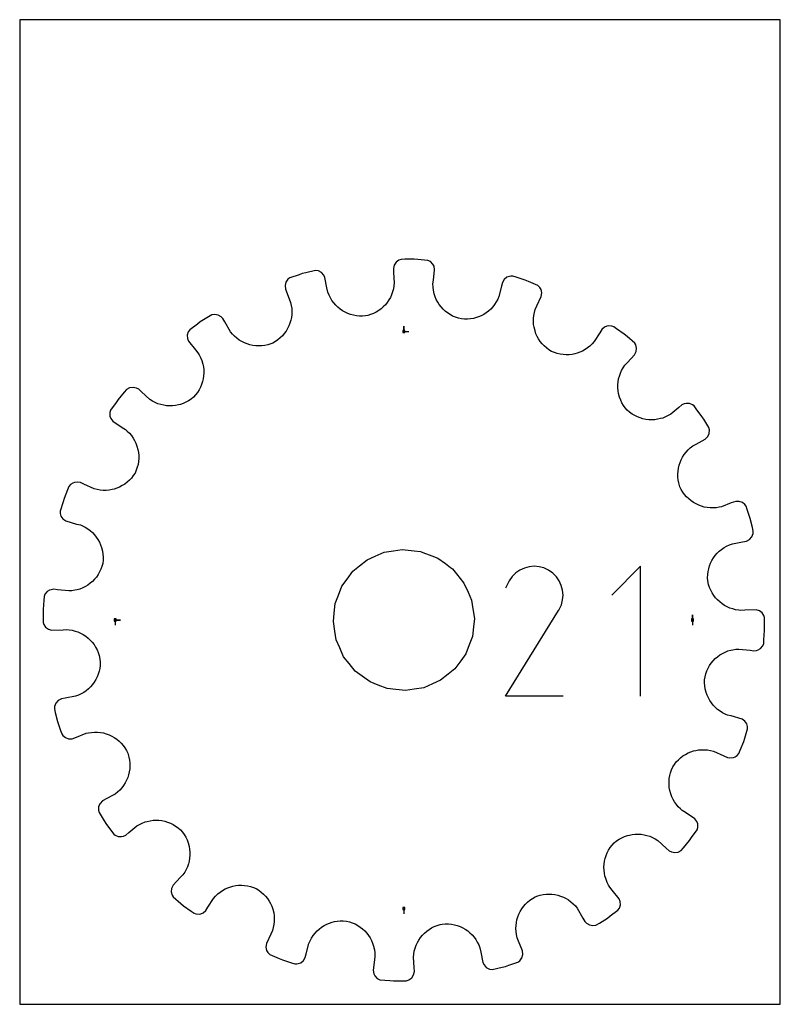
# Model space of a CAD drawing. Extents: x 0 to 216, y 0 to 279.
import ezdxf

# ---------------------------------------------------------------- set-up
doc = ezdxf.new("R2010")
doc.units = 0

msp = doc.modelspace()

# ---------------------------------------------------------------- linework, layer by layer
at = {"layer": 'annotation', "color": 1}
for p, q in [((109.051908, 190.959435), (109.051908, 192.388185)), ((109.051908, 190.959435), (109.051908, 192.388185)), ((109.051908, 192.388185), (109.051908, 190.959435)), ((109.051908, 190.959435), (110.480658, 190.959435)), ((141.987328, 123.205398), (140.824575, 122.403593)), ((143.258246, 123.79116), (141.987328, 123.205398)), ((144.6062, 124.152794), (143.258246, 123.79116)), ((146.000065, 124.282213), (144.6062, 124.152794)), ((147.408713, 124.171332), (146.000065, 124.282213)), ((148.801017, 123.812063), (147.408713, 124.171332)), ((150.145851, 123.196322), (148.801017, 123.812063)), ((151.348661, 122.342211), (150.145851, 123.196322)), ((150.145851, 123.196322), (150.145851, 123.196322)), ((176.243472, 124.283112), (168.048562, 116.08589)), ((176.243472, 87.421039), (176.243472, 124.283112)), ((138.948066, 120.184201), (137.873134, 118.122181)), ((139.801112, 121.393832), (138.948066, 120.184201)), ((140.824575, 122.403593), (139.801112, 121.393832)), ((152.354341, 121.317283), (151.348661, 122.342211)), ((153.153948, 120.152951), (152.354341, 121.317283)), ((153.738541, 118.880625), (153.153948, 120.152951)), ((154.099176, 117.53172), (153.738541, 118.880625)), ((154.226911, 116.137646), (154.099176, 117.53172)), ((153.747914, 113.339642), (154.112805, 114.729816)), ((154.112805, 114.729816), (154.226911, 116.137646)), ((137.850018, 87.42074), (152.977661, 111.774304)), ((152.977661, 111.774304), (152.995746, 111.796682)), ((152.977661, 111.774304), (152.977661, 111.774304)), ((152.995746, 111.796682), (153.013088, 111.81925)), ((153.013088, 111.81925), (153.029802, 111.842199)), ((153.029802, 111.842199), (153.046003, 111.865718)), ((153.046003, 111.865718), (153.061805, 111.889999)), ((153.061805, 111.889999), (153.07732, 111.915231)), ((153.07732, 111.915231), (153.092665, 111.941604)), ((153.092665, 111.941604), (153.107953, 111.96931)), ((153.107953, 111.96931), (153.123297, 111.998537)), ((153.123297, 111.998537), (153.747914, 113.339642)), ((153.123297, 111.998537), (153.123297, 111.998537)), ((27.144382, 109.051908), (28.573132, 109.051908)), ((27.144382, 109.051908), (28.573132, 109.051908)), ((28.573132, 109.051908), (27.144382, 109.051908)), ((27.144382, 109.051908), (27.144382, 107.623158)), ((190.959435, 109.051908), (190.959435, 110.480658)), ((190.959435, 109.051908), (190.959435, 110.480658)), ((190.959435, 110.480658), (190.959435, 109.051908)), ((190.959435, 109.051908), (190.959435, 107.623158)), ((154.221346, 87.42074), (137.850018, 87.42074)), ((109.051908, 27.144382), (109.051908, 25.715632))]:
    msp.add_line(p, q, dxfattribs=at)
at = {"layer": 'boundary', "color": 5}
for p, q in [((106.293065, 209.748071), (106.070352, 208.762199)), ((106.824876, 210.574172), (106.293065, 209.748071)), ((107.604493, 211.173586), (106.824876, 210.574172)), ((108.316122, 211.397854), (107.604493, 211.173586)), ((109.310479, 211.408215), (108.316122, 211.397854)), ((112.007266, 211.436317), (109.310479, 211.408215)), ((112.999372, 211.368602), (112.007266, 211.436317)), ((115.877953, 211.113631), (112.999372, 211.368602)), ((116.58786, 210.746813), (115.877953, 211.113631)), ((117.26141, 210.046139), (116.58786, 210.746813)), ((117.614804, 209.421196), (117.26141, 210.046139)), ((79.281734, 207.02114), (76.725604, 206.161447)), ((80.224227, 207.338126), (79.281734, 207.02114)), ((81.188622, 207.580437), (80.224227, 207.338126)), ((84.004899, 208.227713), (81.188622, 207.580437)), ((84.793536, 208.097974), (84.004899, 208.227713)), ((85.65087, 207.639977), (84.793536, 208.097974)), ((86.305258, 206.91305), (85.65087, 207.639977)), ((86.645235, 206.25765), (86.305258, 206.91305)), ((106.070352, 208.762199), (106.138434, 207.673327)), ((106.138434, 207.673327), (106.323076, 204.720204)), ((117.425434, 205.486707), (117.780093, 208.424134)), ((117.780093, 208.424134), (117.614804, 209.421196)), ((75.561773, 204.916951), (75.311151, 203.966868)), ((75.311151, 203.966868), (75.404076, 202.960579)), ((76.118312, 205.728022), (75.561773, 204.916951)), ((76.725604, 206.161447), (76.118312, 205.728022)), ((87.215611, 203.354413), (86.645235, 206.25765)), ((106.323076, 204.720204), (106.243507, 203.844001)), ((117.294664, 204.403622), (117.425434, 205.486707)), ((117.32299, 203.523994), (117.294664, 204.403622)), ((137.028512, 204.803495), (136.756763, 203.746828)), ((137.544593, 205.671668), (137.028512, 204.803495)), ((138.306217, 206.29384), (137.544593, 205.671668)), ((139.433753, 206.620968), (138.306217, 206.29384)), ((139.978733, 206.61607), (139.433753, 206.620968)), ((140.927649, 206.318667), (139.978733, 206.61607)), ((143.501194, 205.512085), (140.927649, 206.318667)), ((144.423834, 205.141131), (143.501194, 205.512085)), ((147.082749, 204.009113), (144.423834, 205.141131)), ((147.644535, 203.4408), (147.082749, 204.009113)), ((75.404076, 202.960579), (76.492216, 200.209204)), ((87.506372, 202.060871), (87.215611, 203.354413)), ((87.822803, 201.243816), (87.506372, 202.060871)), ((88.204091, 200.467947), (87.822803, 201.243816)), ((105.574811, 201.362871), (105.218923, 200.596582)), ((105.866359, 202.162041), (105.574811, 201.362871)), ((106.090444, 202.990462), (105.866359, 202.162041)), ((106.243507, 203.844001), (106.090444, 202.990462)), ((117.426487, 202.662624), (117.32299, 203.523994)), ((117.667663, 201.60271), (117.426487, 202.662624)), ((117.930275, 200.79581), (117.667663, 201.60271)), ((136.756763, 203.746828), (136.019756, 200.881051)), ((148.016066, 202.825957), (147.644535, 203.4408)), ((148.211439, 201.862654), (148.016066, 202.825957)), ((148.060645, 200.863343), (148.211439, 201.862654)), ((76.492216, 200.209204), (76.893435, 199.194721)), ((76.893435, 199.194721), (77.088701, 198.336764)), ((88.646134, 199.735357), (88.204091, 200.467947)), ((89.145312, 199.049135), (88.646134, 199.735357)), ((89.69762, 198.411475), (89.145312, 199.049135)), ((90.299014, 197.824789), (89.69762, 198.411475)), ((103.794619, 198.526812), (103.211741, 197.92563)), ((104.325491, 199.174671), (103.794619, 198.526812)), ((104.801492, 199.866205), (104.325491, 199.174671)), ((105.218923, 200.596582), (104.801492, 199.866205)), ((118.258391, 200.018592), (117.930275, 200.79581)), ((118.649227, 199.275011), (118.258391, 200.018592)), ((119.099786, 198.568281), (118.649227, 199.275011)), ((119.60731, 197.902693), (119.099786, 198.568281)), ((134.794733, 198.589055), (134.270592, 197.919264)), ((135.263902, 199.307895), (134.794733, 198.589055)), ((135.673375, 200.072294), (135.263902, 199.307895)), ((136.019756, 200.881051), (135.673375, 200.072294)), ((146.815483, 198.179091), (148.060645, 200.863343)), ((54.583934, 195.633833), (53.547545, 195.052758)), ((55.37396, 195.754317), (54.583934, 195.633833)), ((56.330639, 195.583517), (55.37396, 195.754317)), ((57.17758, 195.094345), (56.330639, 195.583517)), ((77.088701, 198.336764), (77.206496, 197.477615)), ((77.219199, 195.770446), (77.117477, 194.931371)), ((77.206496, 197.477615), (77.249395, 196.620602)), ((77.249395, 196.620602), (77.219199, 195.770446)), ((90.945835, 197.291839), (90.299014, 197.824789)), ((91.63418, 196.815507), (90.945835, 197.291839)), ((92.360294, 196.398212), (91.63418, 196.815507)), ((93.120008, 196.042082), (92.360294, 196.398212)), ((93.909636, 195.750235), (93.120008, 196.042082)), ((94.725338, 195.524986), (93.909636, 195.750235)), ((99.623717, 195.737397), (98.792984, 195.487691)), ((100.42075, 196.054204), (99.623717, 195.737397)), ((101.18117, 196.435134), (100.42075, 196.054204)), ((101.901648, 196.875929), (101.18117, 196.435134)), ((102.579768, 197.374097), (101.901648, 196.875929)), ((103.211741, 197.92563), (102.579768, 197.374097)), ((120.168592, 197.281016), (119.60731, 197.902693)), ((120.781268, 196.707737), (120.168592, 197.281016)), ((121.442116, 196.186138), (120.781268, 196.707737)), ((122.14821, 195.719747), (121.442116, 196.186138)), ((122.89687, 195.312661), (122.14821, 195.719747)), ((131.701365, 195.772231), (130.960979, 195.380345)), ((132.406432, 196.224489), (131.701365, 195.772231)), ((133.072441, 196.734603), (132.406432, 196.224489)), ((133.695131, 197.300332), (133.072441, 196.734603)), ((134.270592, 197.919264), (133.695131, 197.300332)), ((145.943548, 195.492653), (146.111535, 196.344123)), ((146.111535, 196.344123), (146.356367, 197.189357)), ((146.356367, 197.189357), (146.815483, 198.179091)), ((50.464461, 193.0269), (48.299248, 191.418999)), ((51.262817, 193.619764), (50.464461, 193.0269)), ((53.547545, 195.052758), (51.262817, 193.619764)), ((57.703574, 194.576059), (57.17758, 195.094345)), ((58.234422, 193.622918), (57.703574, 194.576059)), ((59.819588, 190.8507), (58.234422, 193.622918)), ((76.70723, 193.303555), (76.402603, 192.523325)), ((76.946492, 194.107555), (76.70723, 193.303555)), ((77.117477, 194.931371), (76.946492, 194.107555)), ((95.563238, 195.369203), (94.725338, 195.524986)), ((96.419512, 195.285329), (95.563238, 195.369203)), ((97.289875, 195.275353), (96.419512, 195.285329)), ((98.163825, 195.356847), (97.289875, 195.275353)), ((98.792984, 195.487691), (98.163825, 195.356847)), ((123.685169, 194.968203), (122.89687, 195.312661)), ((124.510135, 194.690085), (123.685169, 194.968203)), ((125.366608, 194.497599), (124.510135, 194.690085)), ((126.238699, 194.422053), (125.366608, 194.497599)), ((127.102923, 194.422951), (126.238699, 194.422053)), ((127.954746, 194.497301), (127.102923, 194.422951)), ((128.790385, 194.643165), (127.954746, 194.497301)), ((129.390723, 194.78697), (128.790385, 194.643165)), ((130.189483, 195.05111), (129.390723, 194.78697)), ((130.960979, 195.380345), (130.189483, 195.05111)), ((145.832034, 193.789533), (145.850903, 194.639571)), ((145.885033, 192.945867), (145.832034, 193.789533)), ((145.850903, 194.639571), (145.943548, 195.492653)), ((146.008105, 192.113358), (145.885033, 192.945867)), ((47.85525, 190.819445), (47.577148, 189.876155)), ((48.299248, 191.418999), (47.85525, 190.819445)), ((60.373075, 190.171538), (59.819588, 190.8507)), ((60.97543, 189.551402), (60.373075, 190.171538)), ((75.112388, 190.368189), (74.563587, 189.725799)), ((75.603526, 191.051223), (75.112388, 190.368189)), ((76.034136, 191.771058), (75.603526, 191.051223)), ((76.402603, 192.523325), (76.034136, 191.771058)), ((146.270057, 191.081974), (146.008105, 192.113358)), ((146.547117, 190.292367), (146.270057, 191.081974)), ((146.888989, 189.527703), (146.547117, 190.292367)), ((164.663026, 190.550737), (163.076547, 188.05299)), ((165.247992, 191.471703), (164.663026, 190.550737)), ((166.007479, 192.138408), (165.247992, 191.471703)), ((166.676878, 192.39843), (166.007479, 192.138408)), ((167.188498, 192.501461), (166.676878, 192.39843)), ((168.097245, 192.457095), (167.188498, 192.501461)), ((168.614142, 192.284138), (168.097245, 192.457095)), ((169.424681, 191.708035), (168.614142, 192.284138)), ((171.622941, 190.145588), (169.424681, 191.708035)), ((172.385774, 189.507644), (171.622941, 190.145588)), ((47.577148, 189.876155), (47.632101, 188.895032)), ((47.632101, 188.895032), (47.923943, 188.216747)), ((47.923943, 188.216747), (49.916646, 185.686151)), ((61.621921, 188.991634), (60.97543, 189.551402)), ((62.308737, 188.492974), (61.621921, 188.991634)), ((63.031197, 188.056986), (62.308737, 188.492974)), ((63.784386, 187.685049), (63.031197, 188.056986)), ((64.564183, 187.37834), (63.784386, 187.685049)), ((65.366057, 187.137958), (64.564183, 187.37834)), ((70.999776, 187.335602), (70.390189, 187.160831)), ((71.821637, 187.650787), (70.999776, 187.335602)), ((72.584907, 188.087059), (71.821637, 187.650787)), ((73.297589, 188.581103), (72.584907, 188.087059)), ((73.958088, 189.128608), (73.297589, 188.581103)), ((74.563587, 189.725799), (73.958088, 189.128608)), ((147.294349, 188.792923), (146.888989, 189.527703)), ((147.761772, 188.092888), (147.294349, 188.792923)), ((148.289165, 187.430956), (147.761772, 188.092888)), ((148.875424, 186.812576), (148.289165, 187.430956)), ((162.497432, 187.391177), (161.871679, 186.790609)), ((163.076547, 188.05299), (162.497432, 187.391177)), ((174.564708, 187.609345), (172.385774, 189.507644)), ((174.863197, 187.153348), (174.564708, 187.609345)), ((49.916646, 185.686151), (50.611716, 184.845287)), ((50.611716, 184.845287), (50.940909, 184.29332)), ((66.185727, 186.965174), (65.366057, 187.137958)), ((67.018303, 186.861402), (66.185727, 186.965174)), ((67.859629, 186.827772), (67.018303, 186.861402)), ((68.705103, 186.865619), (67.859629, 186.827772)), ((69.550096, 186.976221), (68.705103, 186.865619)), ((70.390189, 187.160831), (69.550096, 186.976221)), ((149.518535, 186.241184), (148.875424, 186.812576)), ((150.217093, 185.721711), (149.518535, 186.241184)), ((150.972293, 185.274171), (150.217093, 185.721711)), ((151.778547, 184.932987), (150.972293, 185.274171)), ((152.600403, 184.666338), (151.778547, 184.932987)), ((153.433601, 184.473857), (152.600403, 184.666338)), ((154.273529, 184.354471), (153.433601, 184.473857)), ((156.787988, 184.423631), (155.955363, 184.330422)), ((157.60919, 184.585956), (156.787988, 184.423631)), ((158.201179, 184.740999), (157.60919, 184.585956)), ((158.992435, 185.02064), (158.201179, 184.740999)), ((159.759327, 185.36609), (158.992435, 185.02064)), ((160.498024, 185.777157), (159.759327, 185.36609)), ((161.203495, 186.252016), (160.498024, 185.777157)), ((161.871679, 186.790609), (161.203495, 186.252016)), ((174.522765, 184.315602), (174.974643, 185.218858)), ((175.086862, 186.195882), (174.863197, 187.153348)), ((174.974643, 185.218858), (175.086862, 186.195882)), ((50.940909, 184.29332), (51.338525, 183.519248)), ((51.338525, 183.519248), (51.663813, 182.723046)), ((51.663813, 182.723046), (51.980095, 181.68913)), ((51.980095, 181.68913), (52.14236, 180.85985)), ((155.115713, 184.307171), (154.273529, 184.354471)), ((155.955363, 184.330422), (155.115713, 184.307171)), ((171.766604, 181.347989), (172.509086, 182.147434)), ((172.509086, 182.147434), (174.522765, 184.315602)), ((52.14236, 180.85985), (52.233898, 180.023652)), ((52.255493, 179.184748), (52.206462, 178.348833)), ((52.233898, 180.023652), (52.255493, 179.184748)), ((170.217047, 178.276372), (170.497969, 179.079064)), ((170.497969, 179.079064), (170.849803, 179.862019)), ((170.849803, 179.862019), (171.272658, 180.619865)), ((171.272658, 180.619865), (171.766604, 181.347989)), ((51.901353, 176.701825), (51.645306, 175.900526)), ((52.08869, 177.519372), (51.901353, 176.701825)), ((52.206462, 178.348833), (52.08869, 177.519372)), ((169.797064, 175.791699), (169.866621, 176.627724)), ((169.866621, 176.627724), (170.006508, 177.457283)), ((170.006508, 177.457283), (170.217047, 178.276372)), ((29.688393, 173.691816), (27.958229, 171.622941)), ((30.326337, 174.454649), (29.688393, 173.691816)), ((31.2084, 174.92345), (30.326337, 174.454649)), ((32.171135, 175.056631), (31.2084, 174.92345)), ((33.128287, 174.852911), (32.171135, 175.056631)), ((33.788215, 174.522765), (33.128287, 174.852911)), ((34.58766, 173.780283), (33.788215, 174.522765)), ((36.951977, 171.63354), (34.58766, 173.780283)), ((50.471737, 173.640048), (49.94632, 172.949963)), ((50.930227, 174.364959), (50.471737, 173.640048)), ((51.322111, 175.119719), (50.930227, 174.364959)), ((51.645306, 175.900526), (51.322111, 175.119719)), ((169.797405, 174.953986), (169.797064, 175.791699)), ((169.867577, 174.119191), (169.797405, 174.953986)), ((170.007506, 173.29192), (169.867577, 174.119191)), ((170.292217, 172.262527), (170.007506, 173.29192)), ((27.382125, 170.812401), (25.819678, 168.614142)), ((27.958229, 171.622941), (27.382125, 170.812401)), ((37.688107, 171.158746), (36.951977, 171.63354)), ((38.452718, 170.755023), (37.688107, 171.158746)), ((39.24099, 170.422291), (38.452718, 170.755023)), ((46.424386, 170.495801), (45.626292, 170.217152)), ((47.200886, 170.843532), (46.424386, 170.495801)), ((47.951785, 171.259943), (47.200886, 170.843532)), ((48.671176, 171.745375), (47.951785, 171.259943)), ((49.354915, 172.299203), (48.671176, 171.745375)), ((49.94632, 172.949963), (49.354915, 172.299203)), ((170.589477, 171.47025), (170.292217, 172.262527)), ((170.955709, 170.700647), (170.589477, 171.47025)), ((171.390713, 169.958236), (170.955709, 170.700647)), ((189.159336, 170.48652), (188.644935, 170.364108)), ((190.130268, 170.451751), (189.159336, 170.48652)), ((190.980959, 170.128958), (190.130268, 170.451751)), ((25.819678, 168.614142), (25.582949, 167.906655)), ((25.582949, 167.906655), (25.609511, 166.923699)), ((40.048099, 170.16033), (39.24099, 170.422291)), ((40.870008, 169.968824), (40.048099, 170.16033)), ((41.701309, 169.847883), (40.870008, 169.968824)), ((42.537789, 169.797156), (41.701309, 169.847883)), ((43.374716, 169.816309), (42.537789, 169.797156)), ((44.207484, 169.905272), (43.374716, 169.816309)), ((45.031286, 170.063983), (44.207484, 169.905272)), ((45.626292, 170.217152), (45.031286, 170.063983)), ((171.89457, 169.248449), (171.390713, 169.958236)), ((172.474511, 168.589584), (171.89457, 169.248449)), ((173.135865, 168.015955), (172.474511, 168.589584)), ((173.835332, 167.508567), (173.135865, 168.015955)), ((187.125787, 169.377195), (184.845287, 167.492101)), ((187.96665, 170.072266), (187.125787, 169.377195)), ((188.644935, 170.364108), (187.96665, 170.072266)), ((191.419, 169.804569), (190.980959, 170.128958)), ((192.011863, 169.006214), (191.419, 169.804569)), ((193.619764, 166.841), (192.011863, 169.006214)), ((25.609511, 166.923699), (25.869533, 166.254299)), ((25.869533, 166.254299), (26.45251, 165.45259)), ((26.45251, 165.45259), (29.12986, 163.661512)), ((174.568284, 167.068021), (173.835332, 167.508567)), ((175.330061, 166.69464), (174.568284, 167.068021)), ((176.116388, 166.389534), (175.330061, 166.69464)), ((176.922064, 166.151997), (176.116388, 166.389534)), ((177.742821, 165.9834), (176.922064, 166.151997)), ((178.57402, 165.884147), (177.742821, 165.9834)), ((179.410741, 165.854141), (178.57402, 165.884147)), ((180.248915, 165.894579), (179.410741, 165.854141)), ((181.08325, 166.005169), (180.248915, 165.894579)), ((181.909466, 166.186731), (181.08325, 166.005169)), ((182.50704, 166.35762), (181.909466, 166.186731)), ((183.308875, 166.663438), (182.50704, 166.35762)), ((184.089799, 167.041529), (183.308875, 166.663438)), ((184.845287, 167.492101), (184.089799, 167.041529)), ((194.148136, 165.998577), (193.619764, 166.841)), ((195.58113, 163.71385), (194.148136, 165.998577)), ((29.12986, 163.661512), (30.050827, 163.076547)), ((30.050827, 163.076547), (30.534354, 162.653439)), ((30.534354, 162.653439), (31.151421, 162.040251)), ((195.77677, 162.993825), (195.58113, 163.71385)), ((195.693421, 162.01395), (195.77677, 162.993825)), ((31.151421, 162.040251), (31.706709, 161.383497)), ((31.706709, 161.383497), (32.198737, 160.688071)), ((32.198737, 160.688071), (32.62699, 159.958324)), ((32.62699, 159.958324), (32.990116, 159.199028)), ((191.991052, 158.960533), (194.576059, 160.400243)), ((194.576059, 160.400243), (195.285447, 161.120181)), ((195.285447, 161.120181), (195.693421, 162.01395)), ((32.990116, 159.199028), (33.287486, 158.414336)), ((33.287486, 158.414336), (33.575028, 157.390912)), ((33.575028, 157.390912), (33.718959, 156.565679)), ((33.718959, 156.565679), (33.793466, 155.730328)), ((188.615049, 155.987397), (189.130488, 156.664227)), ((189.130488, 156.664227), (189.706602, 157.299531)), ((189.706602, 157.299531), (190.342969, 157.889738)), ((190.342969, 157.889738), (191.03791, 158.429685)), ((191.03791, 158.429685), (191.991052, 158.960533)), ((33.731473, 154.04656), (33.592531, 153.207592)), ((33.797819, 154.889093), (33.731473, 154.04656)), ((33.793466, 155.730328), (33.797819, 154.889093)), ((187.189493, 152.957555), (187.447972, 153.754257)), ((187.447972, 153.754257), (187.772464, 154.527821)), ((187.772464, 154.527821), (188.161894, 155.273498)), ((188.161894, 155.273498), (188.615049, 155.987397)), ((33.09359, 151.558063), (32.732325, 150.756308)), ((33.380309, 152.37652), (33.09359, 151.558063)), ((33.592531, 153.207592), (33.380309, 152.37652)), ((186.82283, 150.471896), (186.875624, 151.311767)), ((186.875624, 151.311767), (186.998193, 152.141653)), ((186.998193, 152.141653), (187.189493, 152.957555)), ((16.510367, 148.170817), (15.537364, 148.068697)), ((17.240474, 148.060645), (16.510367, 148.170817)), ((30.502967, 148.135381), (29.829506, 147.624015)), ((31.133627, 148.706239), (30.502967, 148.135381)), ((31.718706, 149.334271), (31.133627, 148.706239)), ((32.252974, 150.018275), (31.718706, 149.334271)), ((32.732325, 150.756308), (32.252974, 150.018275)), ((186.841176, 149.626623), (186.82283, 150.471896)), ((186.931912, 148.780603), (186.841176, 149.626623)), ((187.096389, 147.938394), (186.931912, 148.780603)), ((13.597792, 146.003479), (12.591732, 143.501194)), ((13.968745, 146.926119), (13.597792, 146.003479)), ((14.436313, 147.507544), (13.968745, 146.926119)), ((15.051155, 147.879075), (14.436313, 147.507544)), ((15.537364, 148.068697), (15.051155, 147.879075)), ((18.230208, 147.60153), (17.240474, 148.060645)), ((21.142157, 146.290412), (18.230208, 147.60153)), ((21.989071, 146.066281), (21.142157, 146.290412)), ((22.840975, 145.918591), (21.989071, 146.066281)), ((23.693237, 145.845819), (22.840975, 145.918591)), ((24.541558, 145.846311), (23.693237, 145.845819)), ((25.382219, 145.918188), (24.541558, 145.846311)), ((26.210537, 146.059841), (25.382219, 145.918188)), ((26.80741, 146.200152), (26.210537, 146.059841)), ((27.603402, 146.459647), (26.80741, 146.200152)), ((28.375694, 146.784345), (27.603402, 146.459647)), ((29.119672, 147.172795), (28.375694, 146.784345)), ((29.829506, 147.624015), (29.119672, 147.172795)), ((187.420509, 146.88264), (187.096389, 147.938394)), ((187.768314, 146.076563), (187.420509, 146.88264)), ((188.220149, 145.326921), (187.768314, 146.076563)), ((188.728595, 144.628296), (188.220149, 145.326921)), ((12.29433, 142.552279), (11.487747, 139.978734)), ((12.591732, 143.501194), (12.29433, 142.552279)), ((189.289485, 143.982614), (188.728595, 144.628296)), ((189.898852, 143.392388), (189.289485, 143.982614)), ((190.552191, 142.859121), (189.898852, 143.392388)), ((191.245139, 142.384289), (190.552191, 142.859121)), ((203.231663, 142.724774), (201.946095, 142.298523)), ((204.222811, 142.725151), (203.231663, 142.724774)), ((205.135445, 142.392118), (204.222811, 142.725151)), ((11.487747, 139.978734), (11.481042, 139.232808)), ((191.973711, 141.970419), (191.245139, 142.384289)), ((192.733511, 141.619151), (191.973711, 141.970419)), ((193.520144, 141.332132), (192.733511, 141.619151)), ((194.329483, 141.111263), (193.520144, 141.332132)), ((195.157409, 140.958937), (194.329483, 141.111263)), ((195.99947, 140.876483), (195.157409, 140.958937)), ((196.851473, 140.865978), (195.99947, 140.876483)), ((197.709061, 140.929053), (196.851473, 140.865978)), ((198.567888, 141.067718), (197.709061, 140.929053)), ((199.19472, 141.210382), (198.567888, 141.067718)), ((201.946095, 142.298523), (199.19472, 141.210382)), ((205.844782, 141.821906), (205.135445, 142.392118)), ((206.161447, 141.378212), (205.844782, 141.821906)), ((206.478432, 140.435719), (206.161447, 141.378212)), ((207.338126, 137.87959), (206.478432, 140.435719)), ((11.481042, 139.232808), (11.721366, 138.555831)), ((11.721366, 138.555831), (12.264542, 137.749767)), ((12.264542, 137.749767), (13.066445, 137.167539)), ((13.066445, 137.167539), (16.166099, 136.291505)), ((207.995298, 135.26406), (207.338126, 137.87959)), ((16.166099, 136.291505), (17.222766, 136.019756)), ((17.222766, 136.019756), (17.813652, 135.766686)), ((17.813652, 135.766686), (18.59, 135.37421)), ((18.59, 135.37421), (19.321114, 134.921122)), ((19.321114, 134.921122), (20.004118, 134.41179)), ((20.004118, 134.41179), (20.636751, 133.850154)), ((208.237609, 134.299665), (207.995298, 135.26406)), ((208.200872, 133.554472), (208.237609, 134.299665)), ((20.636751, 133.850154), (21.216812, 133.240187)), ((21.216812, 133.240187), (21.741908, 132.585847)), ((21.741908, 132.585847), (22.209752, 131.891303)), ((22.209752, 131.891303), (22.617902, 131.160431)), ((205.187171, 131.248273), (206.25765, 131.458581)), ((206.25765, 131.458581), (207.15471, 131.923915)), ((207.15471, 131.923915), (207.818905, 132.648011)), ((207.818905, 132.648011), (208.200872, 133.554472)), ((22.617902, 131.160431), (22.964014, 130.397317)), ((22.964014, 130.397317), (23.24569, 129.605901)), ((23.24569, 129.605901), (23.513676, 128.569029)), ((23.513676, 128.569029), (23.640747, 127.728248)), ((197.972416, 127.975967), (198.573365, 128.564831)), ((198.573365, 128.564831), (199.224561, 129.103659)), ((199.224561, 129.103659), (199.923697, 129.588218)), ((199.923697, 129.588218), (200.668622, 130.014584)), ((200.668622, 130.014584), (201.455901, 130.379251)), ((201.455901, 130.379251), (202.283934, 130.677897)), ((202.283934, 130.677897), (205.187171, 131.248273)), ((23.676641, 126.005058), (23.580252, 125.131199)), ((23.640747, 127.728248), (23.695659, 126.872354)), ((23.695659, 126.872354), (23.676641, 126.005058)), ((196.125478, 125.194556), (196.498775, 125.945937)), ((196.498775, 125.945937), (196.932293, 126.662734)), ((196.932293, 126.662734), (197.424411, 127.340589)), ((197.424411, 127.340589), (197.972416, 127.975967)), ((23.055706, 123.465424), (22.693611, 122.687233)), ((23.352333, 124.281137), (23.055706, 123.465424)), ((23.580252, 125.131199), (23.352333, 124.281137)), ((195.397105, 122.770155), (195.572138, 123.60278)), ((195.572138, 123.60278), (195.815903, 124.412242)), ((195.815903, 124.412242), (196.125478, 125.194556)), ((21.251648, 120.606576), (20.664677, 120.007099)), ((21.787796, 121.255048), (21.251648, 120.606576)), ((22.269936, 121.949462), (21.787796, 121.255048)), ((22.693611, 122.687233), (22.269936, 121.949462)), ((195.263094, 121.050647), (195.293528, 121.917946)), ((195.308602, 120.171975), (195.263094, 121.050647)), ((195.293528, 121.917946), (195.397105, 122.770155)), ((195.55496, 119.087042), (195.308602, 120.171975)), ((8.452193, 117.484501), (7.827249, 117.131107)), ((8.951219, 117.659331), (8.452193, 117.484501)), ((9.679682, 117.780093), (8.951219, 117.659331)), ((10.762768, 117.649323), (9.679682, 117.780093)), ((13.937158, 117.302295), (10.762768, 117.649323)), ((14.811867, 117.350871), (13.937158, 117.302295)), ((15.667609, 117.473694), (14.811867, 117.350871)), ((16.28167, 117.601724), (15.667609, 117.473694)), ((17.096241, 117.846498), (16.28167, 117.601724)), ((17.882338, 118.157486), (17.096241, 117.846498)), ((18.635473, 118.532056), (17.882338, 118.157486)), ((19.353143, 118.967004), (18.635473, 118.532056)), ((20.030203, 119.4599), (19.353143, 118.967004)), ((20.664677, 120.007099), (20.030203, 119.4599)), ((195.822742, 118.265387), (195.55496, 119.087042)), ((196.156823, 117.478217), (195.822742, 118.265387)), ((196.55388, 116.728557), (196.156823, 117.478217)), ((6.85115, 114.697948), (6.6675, 112.007266)), ((6.918865, 115.690053), (6.85115, 114.697948)), ((7.183614, 116.387554), (6.918865, 115.690053)), ((7.827249, 117.131107), (7.183614, 116.387554)), ((197.01013, 116.01949), (196.55388, 116.728557)), ((197.522675, 115.353802), (197.01013, 116.01949)), ((198.087583, 114.735054), (197.522675, 115.353802)), ((198.701339, 114.166186), (198.087583, 114.735054)), ((6.6675, 112.007266), (6.677861, 111.012909)), ((199.360963, 113.650095), (198.701339, 114.166186)), ((200.062961, 113.189873), (199.360963, 113.650095)), ((200.803012, 112.789021), (200.062961, 113.189873)), ((201.578159, 112.450465), (200.803012, 112.789021)), ((202.385209, 112.177091), (201.578159, 112.450465)), ((203.220397, 111.972139), (202.385209, 112.177091)), ((204.080041, 111.838874), (203.220397, 111.972139)), ((204.720204, 111.78074), (204.080041, 111.838874)), ((205.809077, 111.848822), (204.720204, 111.78074)), ((209.027783, 111.973468), (205.809077, 111.848822)), ((209.970614, 111.667487), (209.027783, 111.973468)), ((6.677861, 111.012909), (6.705963, 108.316122)), ((210.735648, 111.06892), (209.970614, 111.667487)), ((211.234002, 110.307618), (210.735648, 111.06892)), ((211.397854, 109.787695), (211.234002, 110.307618)), ((211.425955, 107.090908), (211.397854, 109.787695)), ((6.705963, 108.316122), (6.869815, 107.796199)), ((6.869815, 107.796199), (7.368169, 107.034897)), ((7.368169, 107.034897), (8.133203, 106.436329)), ((8.133203, 106.436329), (9.076034, 106.130349)), ((9.076034, 106.130349), (12.29474, 106.254995)), ((12.29474, 106.254995), (13.383613, 106.323076)), ((13.383613, 106.323076), (14.023776, 106.264942)), ((14.023776, 106.264942), (14.88342, 106.131678)), ((211.436317, 106.096551), (211.425955, 107.090908)), ((14.88342, 106.131678), (15.718608, 105.926726)), ((15.718608, 105.926726), (16.525658, 105.653351)), ((16.525658, 105.653351), (17.300805, 105.314796)), ((17.300805, 105.314796), (18.040856, 104.913944)), ((18.040856, 104.913944), (18.742854, 104.453721)), ((18.742854, 104.453721), (19.402478, 103.937631)), ((19.402478, 103.937631), (20.016234, 103.368762)), ((211.184952, 102.413764), (211.252667, 103.405869)), ((211.252667, 103.405869), (211.436317, 106.096551)), ((20.016234, 103.368762), (20.581142, 102.750015)), ((20.581142, 102.750015), (21.093687, 102.084327)), ((21.093687, 102.084327), (21.549937, 101.37526)), ((21.549937, 101.37526), (21.946994, 100.6256)), ((21.946994, 100.6256), (22.281075, 99.838429)), ((201.822147, 100.502093), (202.436208, 100.630123)), ((202.436208, 100.630123), (203.291949, 100.752945)), ((203.291949, 100.752945), (204.166659, 100.801522)), ((204.166659, 100.801522), (207.341049, 100.454494)), ((209.152597, 100.444486), (209.651624, 100.619316)), ((209.651624, 100.619316), (210.276567, 100.97271)), ((210.276567, 100.97271), (210.920203, 101.716262)), ((210.920203, 101.716262), (211.184952, 102.413764)), ((22.281075, 99.838429), (22.548857, 99.016775)), ((22.548857, 99.016775), (22.795215, 97.931842)), ((22.795215, 97.931842), (22.840723, 97.053169)), ((196.852169, 97.49724), (197.43914, 98.096717)), ((197.43914, 98.096717), (198.073614, 98.643917)), ((198.073614, 98.643917), (198.750674, 99.136813)), ((198.750674, 99.136813), (199.468344, 99.571761)), ((199.468344, 99.571761), (200.221479, 99.946331)), ((200.221479, 99.946331), (201.007576, 100.257319)), ((201.007576, 100.257319), (201.822147, 100.502093)), ((207.341049, 100.454494), (208.424135, 100.323724)), ((208.424135, 100.323724), (209.152597, 100.444486)), ((22.706711, 95.333662), (22.531679, 94.501037)), ((22.810289, 96.185871), (22.706711, 95.333662)), ((22.840723, 97.053169), (22.810289, 96.185871)), ((195.048111, 94.638393), (195.410206, 95.416584)), ((195.410206, 95.416584), (195.833881, 96.154355)), ((195.833881, 96.154355), (196.316021, 96.848769)), ((196.316021, 96.848769), (196.852169, 97.49724)), ((21.978338, 92.90926), (21.605042, 92.15788)), ((22.287914, 93.691575), (21.978338, 92.90926)), ((22.531679, 94.501037), (22.287914, 93.691575)), ((194.427176, 92.098759), (194.523565, 92.972617)), ((194.523565, 92.972617), (194.751484, 93.822679)), ((194.751484, 93.822679), (195.048111, 94.638393)), ((19.530452, 89.538986), (18.879256, 89.000158)), ((20.131401, 90.12785), (19.530452, 89.538986)), ((20.679407, 90.763228), (20.131401, 90.12785)), ((21.171524, 91.441083), (20.679407, 90.763228)), ((21.605042, 92.15788), (21.171524, 91.441083)), ((194.408158, 91.231463), (194.427176, 92.098759)), ((194.46307, 90.375569), (194.408158, 91.231463)), ((194.590141, 89.534788), (194.46307, 90.375569)), ((194.858127, 88.497916), (194.590141, 89.534788)), ((11.846168, 86.645235), (10.949107, 86.179902)), ((12.916646, 86.855544), (11.846168, 86.645235)), ((15.819883, 87.425919), (12.916646, 86.855544)), ((16.647916, 87.724566), (15.819883, 87.425919)), ((17.435195, 88.089232), (16.647916, 87.724566)), ((18.18012, 88.515598), (17.435195, 88.089232)), ((18.879256, 89.000158), (18.18012, 88.515598)), ((195.139803, 87.7065), (194.858127, 88.497916)), ((195.485916, 86.943385), (195.139803, 87.7065)), ((195.894064, 86.212514), (195.485916, 86.943385)), ((9.902945, 84.549345), (9.866207, 83.804152)), ((10.284912, 85.455806), (9.902945, 84.549345)), ((10.949107, 86.179902), (10.284912, 85.455806)), ((196.361909, 85.517969), (195.894064, 86.212514)), ((196.887005, 84.86363), (196.361909, 85.517969)), ((197.467066, 84.253663), (196.887005, 84.86363)), ((198.099699, 83.692026), (197.467066, 84.253663)), ((9.866207, 83.804152), (10.108519, 82.839756)), ((10.108519, 82.839756), (10.765691, 80.224227)), ((198.782703, 83.182694), (198.099699, 83.692026)), ((199.513817, 82.729607), (198.782703, 83.182694)), ((200.290165, 82.33713), (199.513817, 82.729607)), ((200.881051, 82.08406), (200.290165, 82.33713)), ((201.937718, 81.812312), (200.881051, 82.08406)), ((205.037372, 80.936278), (201.937718, 81.812312)), ((10.765691, 80.224227), (11.625384, 77.668098)), ((205.839275, 80.35405), (205.037372, 80.936278)), ((206.382451, 79.547986), (205.839275, 80.35405)), ((206.622774, 78.871009), (206.382451, 79.547986)), ((206.61607, 78.125083), (206.622774, 78.871009)), ((11.625384, 77.668098), (11.942369, 76.725604)), ((11.942369, 76.725604), (12.259035, 76.281911)), ((12.259035, 76.281911), (12.968372, 75.711699)), ((12.968372, 75.711699), (13.881006, 75.378666)), ((14.872154, 75.379042), (16.157722, 75.805294)), ((16.157722, 75.805294), (18.909097, 76.893435)), ((18.909097, 76.893435), (19.535928, 77.036099)), ((19.535928, 77.036099), (20.394756, 77.174763)), ((20.394756, 77.174763), (21.252344, 77.237838)), ((21.252344, 77.237838), (22.104347, 77.227333)), ((22.104347, 77.227333), (22.946408, 77.14488)), ((22.946408, 77.14488), (23.774334, 76.992554)), ((23.774334, 76.992554), (24.583673, 76.771685)), ((24.583673, 76.771685), (25.370305, 76.484666)), ((25.370305, 76.484666), (26.130105, 76.133397)), ((26.130105, 76.133397), (26.858677, 75.719528)), ((26.858677, 75.719528), (27.551625, 75.244696)), ((205.512085, 74.602622), (205.809487, 75.551538)), ((205.809487, 75.551538), (206.61607, 78.125083)), ((13.881006, 75.378666), (14.872154, 75.379042)), ((27.551625, 75.244696), (28.204964, 74.711429)), ((28.204964, 74.711429), (28.814332, 74.121203)), ((28.814332, 74.121203), (29.375222, 73.475521)), ((29.375222, 73.475521), (29.883668, 72.776896)), ((29.883668, 72.776896), (30.335503, 72.027254)), ((204.506025, 72.100338), (205.512085, 74.602622)), ((30.335503, 72.027254), (30.683307, 71.221177)), ((30.683307, 71.221177), (31.007427, 70.165423)), ((31.007427, 70.165423), (31.171905, 69.323214)), ((186.970191, 69.397578), (187.600849, 69.968435)), ((187.600849, 69.968435), (188.274311, 70.479801)), ((188.274311, 70.479801), (188.984145, 70.931022)), ((188.984145, 70.931022), (189.728123, 71.319472)), ((189.728123, 71.319472), (190.500415, 71.64417)), ((190.500415, 71.64417), (191.296406, 71.903665)), ((191.296406, 71.903665), (191.89328, 72.043976)), ((191.89328, 72.043976), (192.721598, 72.185629)), ((192.721598, 72.185629), (193.562259, 72.257506)), ((193.562259, 72.257506), (194.41058, 72.257997)), ((194.41058, 72.257997), (195.262841, 72.185226)), ((195.262841, 72.185226), (196.114746, 72.037536)), ((196.114746, 72.037536), (196.96166, 71.813405)), ((196.96166, 71.813405), (199.873608, 70.502287)), ((199.873608, 70.502287), (200.863343, 70.043172)), ((200.863343, 70.043172), (201.59345, 69.933)), ((201.59345, 69.933), (202.566453, 70.035119)), ((202.566453, 70.035119), (203.052661, 70.224741)), ((203.052661, 70.224741), (203.667504, 70.596273)), ((203.667504, 70.596273), (204.135072, 71.177698)), ((204.135072, 71.177698), (204.506025, 72.100338)), ((31.171905, 69.323214), (31.262641, 68.477194)), ((31.280987, 67.63192), (31.228193, 66.79205)), ((31.262641, 68.477194), (31.280987, 67.63192)), ((185.010226, 66.545754), (185.371492, 67.347509)), ((185.371492, 67.347509), (185.850843, 68.085542)), ((185.850843, 68.085542), (186.38511, 68.769546)), ((186.38511, 68.769546), (186.970191, 69.397578)), ((30.655845, 64.349559), (30.331352, 63.575996)), ((30.914324, 65.146261), (30.655845, 64.349559)), ((31.105624, 65.962164), (30.914324, 65.146261)), ((31.228193, 66.79205), (31.105624, 65.962164)), ((184.372344, 64.057257), (184.511286, 64.896224)), ((184.511286, 64.896224), (184.723508, 65.727296)), ((184.723508, 65.727296), (185.010226, 66.545754)), ((29.488768, 62.11642), (28.973329, 61.43959)), ((29.941923, 62.830319), (29.488768, 62.11642)), ((30.331352, 63.575996), (29.941923, 62.830319)), ((184.305998, 63.214724), (184.372344, 64.057257)), ((184.310351, 62.373489), (184.305998, 63.214724)), ((184.384858, 61.538138), (184.310351, 62.373489)), ((184.528789, 60.712905), (184.384858, 61.538138)), ((26.112765, 59.143284), (23.527758, 57.703574)), ((27.065907, 59.674132), (26.112765, 59.143284)), ((27.760848, 60.214079), (27.065907, 59.674132)), ((28.397215, 60.804286), (27.760848, 60.214079)), ((28.973329, 61.43959), (28.397215, 60.804286)), ((184.816331, 59.689481), (184.528789, 60.712905)), ((185.113701, 58.904789), (184.816331, 59.689481)), ((185.476827, 58.145492), (185.113701, 58.904789)), ((22.410396, 56.089866), (22.327046, 55.109992)), ((22.81837, 56.983636), (22.410396, 56.089866)), ((23.527758, 57.703574), (22.81837, 56.983636)), ((185.905079, 57.415746), (185.476827, 58.145492)), ((186.397108, 56.72032), (185.905079, 57.415746)), ((186.952396, 56.063566), (186.397108, 56.72032)), ((187.569463, 55.450377), (186.952396, 56.063566)), ((22.327046, 55.109992), (22.522687, 54.389967)), ((22.522687, 54.389967), (23.955681, 52.105239)), ((188.05299, 55.02727), (187.569463, 55.450377)), ((188.973957, 54.442305), (188.05299, 55.02727)), ((191.651307, 52.651227), (188.973957, 54.442305)), ((23.955681, 52.105239), (24.484053, 51.262817)), ((24.484053, 51.262817), (26.091954, 49.097603)), ((30.97803, 48.726621), (33.25853, 50.611716)), ((33.25853, 50.611716), (34.014018, 51.062288)), ((34.014018, 51.062288), (34.794942, 51.440379)), ((34.794942, 51.440379), (35.596777, 51.746197)), ((35.596777, 51.746197), (36.194351, 51.917085)), ((36.194351, 51.917085), (37.020567, 52.098648)), ((37.020567, 52.098648), (37.854901, 52.209238)), ((37.854901, 52.209238), (38.693076, 52.249676)), ((38.693076, 52.249676), (39.529796, 52.21967)), ((39.529796, 52.21967), (40.360996, 52.120417)), ((40.360996, 52.120417), (41.181753, 51.95182)), ((41.181753, 51.95182), (41.987429, 51.714283)), ((41.987429, 51.714283), (42.773756, 51.409176)), ((42.773756, 51.409176), (43.535533, 51.035796)), ((43.535533, 51.035796), (44.268485, 50.59525)), ((44.268485, 50.59525), (44.967951, 50.087862)), ((192.234283, 51.849518), (191.651307, 52.651227)), ((192.494306, 51.180118), (192.234283, 51.849518)), ((192.520868, 50.197162), (192.494306, 51.180118)), ((26.091954, 49.097603), (26.684817, 48.299248)), ((26.684817, 48.299248), (27.122858, 47.974858)), ((27.122858, 47.974858), (27.973549, 47.652066)), ((27.973549, 47.652066), (28.944481, 47.617297)), ((28.944481, 47.617297), (29.458882, 47.739709)), ((29.458882, 47.739709), (30.137167, 48.031551)), ((30.137167, 48.031551), (30.97803, 48.726621)), ((44.967951, 50.087862), (45.629305, 49.514233)), ((45.629305, 49.514233), (46.209247, 48.855368)), ((46.209247, 48.855368), (46.713104, 48.145581)), ((46.713104, 48.145581), (47.148108, 47.40317)), ((170.902931, 47.260285), (171.679431, 47.608015)), ((171.679431, 47.608015), (172.477525, 47.886665)), ((172.477525, 47.886665), (173.07253, 48.039834)), ((173.07253, 48.039834), (173.896333, 48.198544)), ((173.896333, 48.198544), (174.729101, 48.287508)), ((174.729101, 48.287508), (175.566028, 48.30666)), ((175.566028, 48.30666), (176.402508, 48.255934)), ((176.402508, 48.255934), (177.233809, 48.134993)), ((177.233809, 48.134993), (178.055718, 47.943486)), ((178.055718, 47.943486), (178.862827, 47.681526)), ((178.862827, 47.681526), (179.651099, 47.348794)), ((190.721692, 47.291416), (192.284139, 49.489675)), ((192.284139, 49.489675), (192.520868, 50.197162)), ((47.148108, 47.40317), (47.51434, 46.633567)), ((47.51434, 46.633567), (47.811599, 45.84129)), ((47.811599, 45.84129), (48.09631, 44.811897)), ((48.09631, 44.811897), (48.23624, 43.984626)), ((167.632079, 44.463768), (168.157497, 45.153854)), ((168.157497, 45.153854), (168.748902, 45.804613)), ((168.748902, 45.804613), (169.432641, 46.358442)), ((169.432641, 46.358442), (170.152032, 46.843874)), ((170.152032, 46.843874), (170.902931, 47.260285)), ((179.651099, 47.348794), (180.415709, 46.945071)), ((180.415709, 46.945071), (181.15184, 46.470277)), ((181.15184, 46.470277), (183.516157, 44.323533)), ((188.415424, 44.412001), (190.145588, 46.480876)), ((190.145588, 46.480876), (190.721692, 47.291416)), ((48.23624, 43.984626), (48.306412, 43.14983)), ((48.306752, 42.312118), (48.237196, 41.476092)), ((48.306412, 43.14983), (48.306752, 42.312118)), ((166.202464, 41.401992), (166.458511, 42.203291)), ((166.458511, 42.203291), (166.781706, 42.984098)), ((166.781706, 42.984098), (167.173591, 43.738857)), ((167.173591, 43.738857), (167.632079, 44.463768)), ((183.516157, 44.323533), (184.315602, 43.581051)), ((184.315602, 43.581051), (184.97553, 43.250906)), ((184.97553, 43.250906), (185.932682, 43.047186)), ((185.932682, 43.047186), (186.895417, 43.180367)), ((186.895417, 43.180367), (187.777479, 43.649167)), ((187.777479, 43.649167), (188.415424, 44.412001)), ((47.88677, 39.827445), (47.605848, 39.024752)), ((48.097308, 40.646533), (47.88677, 39.827445)), ((48.237196, 41.476092), (48.097308, 40.646533)), ((165.848324, 38.919068), (165.897356, 39.754984)), ((165.897356, 39.754984), (166.015127, 40.584444)), ((166.015127, 40.584444), (166.202464, 41.401992)), ((46.337213, 36.755828), (45.594731, 35.956383)), ((46.831158, 37.483952), (46.337213, 36.755828)), ((47.254013, 38.241798), (46.831158, 37.483952)), ((47.605848, 39.024752), (47.254013, 38.241798)), ((165.869919, 38.080165), (165.848324, 38.919068)), ((165.961457, 37.243967), (165.869919, 38.080165)), ((166.123722, 36.414687), (165.961457, 37.243967)), ((166.440004, 35.380771), (166.123722, 36.414687)), ((43.581052, 33.788215), (43.129174, 32.884959)), ((45.594731, 35.956383), (43.581052, 33.788215)), ((60.494627, 33.517861), (61.315829, 33.680186)), ((61.315829, 33.680186), (62.148454, 33.773395)), ((62.148454, 33.773395), (62.988104, 33.796646)), ((62.988104, 33.796646), (63.830287, 33.749346)), ((63.830287, 33.749346), (64.670215, 33.62996)), ((64.670215, 33.62996), (65.503414, 33.43748)), ((166.765292, 34.584569), (166.440004, 35.380771)), ((167.162908, 33.810497), (166.765292, 34.584569)), ((167.492101, 33.25853), (167.162908, 33.810497)), ((43.129174, 32.884959), (43.016955, 31.907935)), ((43.016955, 31.907935), (43.24062, 30.950468)), ((43.24062, 30.950468), (43.539109, 30.494472)), ((55.606385, 30.712639), (56.232138, 31.313208)), ((56.232138, 31.313208), (56.900321, 31.851801)), ((56.900321, 31.851801), (57.605793, 32.326659)), ((57.605793, 32.326659), (58.34449, 32.737727)), ((58.34449, 32.737727), (59.111381, 33.083177)), ((59.111381, 33.083177), (59.902637, 33.362818)), ((59.902637, 33.362818), (60.494627, 33.517861)), ((65.503414, 33.43748), (66.32527, 33.170829)), ((66.32527, 33.170829), (67.131524, 32.829646)), ((67.131524, 32.829646), (67.886723, 32.382106)), ((67.886723, 32.382106), (68.585282, 31.862632)), ((68.585282, 31.862632), (69.228393, 31.291241)), ((69.228393, 31.291241), (69.814652, 30.672861)), ((146.28218, 30.453029), (147.104041, 30.768215)), ((147.104041, 30.768215), (147.713628, 30.942986)), ((147.713628, 30.942986), (148.553721, 31.127596)), ((148.553721, 31.127596), (149.398713, 31.238198)), ((149.398713, 31.238198), (150.244188, 31.276045)), ((150.244188, 31.276045), (151.085514, 31.242415)), ((151.085514, 31.242415), (151.91809, 31.138643)), ((151.91809, 31.138643), (152.73776, 30.965858)), ((152.73776, 30.965858), (153.539634, 30.725476)), ((168.187171, 32.417666), (167.492101, 33.25853)), ((170.179874, 29.88707), (168.187171, 32.417666)), ((43.539109, 30.494472), (45.718042, 28.596173)), ((45.718042, 28.596173), (46.480876, 27.958229)), ((46.480876, 27.958229), (48.679136, 26.395782)), ((53.44079, 27.55308), (55.02727, 30.050827)), ((55.02727, 30.050827), (55.606385, 30.712639)), ((69.814652, 30.672861), (70.342045, 30.010929)), ((70.342045, 30.010929), (70.809468, 29.310894)), ((70.809468, 29.310894), (71.214828, 28.576114)), ((71.214828, 28.576114), (71.5567, 27.811449)), ((142.991429, 27.735628), (143.54023, 28.378018)), ((143.54023, 28.378018), (144.145729, 28.975209)), ((144.145729, 28.975209), (144.806227, 29.522714)), ((144.806227, 29.522714), (145.51891, 30.016758)), ((145.51891, 30.016758), (146.28218, 30.453029)), ((153.539634, 30.725476), (154.319431, 30.418767)), ((154.319431, 30.418767), (155.07262, 30.046831)), ((155.07262, 30.046831), (155.79508, 29.610843)), ((155.79508, 29.610843), (156.481896, 29.112183)), ((156.481896, 29.112183), (157.128387, 28.552415)), ((157.128387, 28.552415), (157.730742, 27.932279)), ((170.471716, 29.208785), (170.179874, 29.88707)), ((170.248567, 27.284372), (170.526669, 28.227662)), ((170.526669, 28.227662), (170.471716, 29.208785)), ((48.679136, 26.395782), (49.489675, 25.819678)), ((49.489675, 25.819678), (50.006572, 25.646722)), ((50.006572, 25.646722), (50.915319, 25.602356)), ((50.915319, 25.602356), (51.426938, 25.705386)), ((51.426938, 25.705386), (52.096338, 25.965409)), ((52.096338, 25.965409), (52.855825, 26.632114)), ((52.855825, 26.632114), (53.44079, 27.55308)), ((71.5567, 27.811449), (71.83376, 27.021842)), ((71.83376, 27.021842), (72.095712, 25.990459)), ((72.095712, 25.990459), (72.218783, 25.157949)), ((72.218783, 25.157949), (72.271783, 24.314283)), ((141.396587, 24.800262), (141.701214, 25.580491)), ((141.701214, 25.580491), (142.069681, 26.332758)), ((142.069681, 26.332758), (142.50029, 27.052594)), ((142.50029, 27.052594), (142.991429, 27.735628)), ((157.730742, 27.932279), (158.284229, 27.253117)), ((158.284229, 27.253117), (159.869395, 24.480899)), ((167.639355, 25.076917), (169.804569, 26.684817)), ((169.804569, 26.684817), (170.248567, 27.284372)), ((72.160268, 22.611164), (71.992281, 21.759693)), ((72.252914, 23.464246), (72.160268, 22.611164)), ((72.271783, 24.314283), (72.252914, 23.464246)), ((86.402452, 22.331586), (87.142838, 22.723471)), ((87.142838, 22.723471), (87.914333, 23.052707)), ((87.914333, 23.052707), (88.713094, 23.316847)), ((88.713094, 23.316847), (89.313432, 23.460652)), ((89.313432, 23.460652), (90.149071, 23.606516)), ((90.149071, 23.606516), (91.000894, 23.680866)), ((91.000894, 23.680866), (91.865118, 23.681764)), ((91.865118, 23.681764), (92.737209, 23.606218)), ((92.737209, 23.606218), (93.593682, 23.413732)), ((93.593682, 23.413732), (94.418648, 23.135614)), ((94.418648, 23.135614), (95.206947, 22.791156)), ((95.206947, 22.791156), (95.955607, 22.38407)), ((95.955607, 22.38407), (96.661701, 21.917679)), ((117.683067, 22.049613), (118.4801, 22.36642)), ((118.4801, 22.36642), (119.310833, 22.616125)), ((119.310833, 22.616125), (119.939992, 22.74697)), ((119.939992, 22.74697), (120.813942, 22.828463)), ((120.813942, 22.828463), (121.684305, 22.818488)), ((121.684305, 22.818488), (122.540579, 22.734614)), ((122.540579, 22.734614), (123.378479, 22.578831)), ((123.378479, 22.578831), (124.194181, 22.353582)), ((124.194181, 22.353582), (124.983809, 22.061735)), ((140.884618, 22.33337), (140.98634, 23.172446)), ((140.98634, 23.172446), (141.157325, 23.996262)), ((141.157325, 23.996262), (141.396587, 24.800262)), ((159.869395, 24.480899), (160.400243, 23.527758)), ((160.400243, 23.527758), (160.926237, 23.009472)), ((160.926237, 23.009472), (161.773178, 22.520299)), ((161.773178, 22.520299), (162.729857, 22.3495)), ((162.729857, 22.3495), (163.519882, 22.469984)), ((163.519882, 22.469984), (164.556272, 23.051059)), ((164.556272, 23.051059), (166.841, 24.484053)), ((166.841, 24.484053), (167.639355, 25.076917)), ((71.288334, 19.924725), (70.043172, 17.240474)), ((71.747449, 20.91446), (71.288334, 19.924725)), ((71.992281, 21.759693), (71.747449, 20.91446)), ((83.309084, 19.514762), (83.833224, 20.184552)), ((83.833224, 20.184552), (84.408686, 20.803485)), ((84.408686, 20.803485), (85.031376, 21.369214)), ((85.031376, 21.369214), (85.697385, 21.879327)), ((85.697385, 21.879327), (86.402452, 22.331586)), ((96.661701, 21.917679), (97.322549, 21.39608)), ((97.322549, 21.39608), (97.935224, 20.822801)), ((97.935224, 20.822801), (98.496507, 20.201124)), ((98.496507, 20.201124), (99.004032, 19.535536)), ((113.778325, 18.929146), (114.309198, 19.577005)), ((114.309198, 19.577005), (114.892076, 20.178186)), ((114.892076, 20.178186), (115.524049, 20.72972)), ((115.524049, 20.72972), (116.202169, 21.227888)), ((116.202169, 21.227888), (116.922646, 21.668682)), ((116.922646, 21.668682), (117.683067, 22.049613)), ((124.983809, 22.061735), (125.743523, 21.705604)), ((125.743523, 21.705604), (126.469636, 21.288309)), ((126.469636, 21.288309), (127.157982, 20.811978)), ((127.157982, 20.811978), (127.804803, 20.279028)), ((127.804803, 20.279028), (128.406197, 19.692341)), ((128.406197, 19.692341), (128.958504, 19.054682)), ((140.854422, 21.483215), (140.884618, 22.33337)), ((140.897321, 20.626201), (140.854422, 21.483215)), ((141.015115, 19.767053), (140.897321, 20.626201)), ((141.210382, 18.909097), (141.015115, 19.767053)), ((70.043172, 17.240474), (69.892378, 16.241163)), ((81.347053, 14.356988), (82.08406, 17.222766)), ((82.08406, 17.222766), (82.430442, 18.031522)), ((82.430442, 18.031522), (82.839915, 18.795921)), ((82.839915, 18.795921), (83.309084, 19.514762)), ((99.004032, 19.535536), (99.45459, 18.828806)), ((99.45459, 18.828806), (99.845425, 18.085225)), ((99.845425, 18.085225), (100.173542, 17.308007)), ((100.173542, 17.308007), (100.436153, 16.501107)), ((112.529006, 16.740946), (112.884894, 17.507235)), ((112.884894, 17.507235), (113.302324, 18.237612)), ((113.302324, 18.237612), (113.778325, 18.929146)), ((128.958504, 19.054682), (129.457683, 18.36846)), ((129.457683, 18.36846), (129.899726, 17.63587)), ((129.899726, 17.63587), (130.281013, 16.86)), ((130.281013, 16.86), (130.597445, 16.042946)), ((141.6116, 17.894612), (141.210382, 18.909097)), ((142.699741, 15.143238), (141.6116, 17.894612)), ((69.892378, 16.241163), (70.087751, 15.27786)), ((70.087751, 15.27786), (70.459282, 14.663017)), ((70.459282, 14.663017), (71.021068, 14.094703)), ((71.021068, 14.094703), (73.679982, 12.962685)), ((81.075305, 13.300322), (81.347053, 14.356988)), ((100.436153, 16.501107), (100.67733, 15.441193)), ((100.67733, 15.441193), (100.780827, 14.579823)), ((100.780827, 14.579823), (100.809153, 13.700195)), ((111.780741, 13.383613), (111.86031, 14.259816)), ((111.86031, 14.259816), (112.013372, 15.113355)), ((112.013372, 15.113355), (112.237458, 15.941776)), ((112.237458, 15.941776), (112.529006, 16.740946)), ((130.597445, 16.042946), (130.888206, 14.749404)), ((130.888206, 14.749404), (131.458581, 11.846167)), ((142.542044, 13.186866), (142.792666, 14.136949)), ((142.792666, 14.136949), (142.699741, 15.143238)), ((73.679982, 12.962685), (74.602622, 12.591732)), ((74.602622, 12.591732), (77.176168, 11.785149)), ((77.176168, 11.785149), (78.125083, 11.487747)), ((78.125083, 11.487747), (78.670064, 11.482849)), ((78.670064, 11.482849), (79.7976, 11.809977)), ((79.7976, 11.809977), (80.559224, 12.432148)), ((80.559224, 12.432148), (81.075305, 13.300322)), ((100.678383, 12.61711), (100.323724, 9.679682)), ((100.809153, 13.700195), (100.678383, 12.61711)), ((111.965383, 10.43049), (111.780741, 13.383613)), ((131.458581, 11.846167), (131.798559, 11.190766)), ((131.798559, 11.190766), (132.452947, 10.463839)), ((138.822083, 11.082676), (141.378213, 11.94237)), ((141.378213, 11.94237), (141.985505, 12.375795)), ((141.985505, 12.375795), (142.542044, 13.186866)), ((100.323724, 9.679682), (100.489013, 8.682621)), ((100.489013, 8.682621), (100.842407, 8.057678)), ((111.810752, 8.355746), (112.033465, 9.341617)), ((112.033465, 9.341617), (111.965383, 10.43049)), ((132.452947, 10.463839), (133.310281, 10.005843)), ((133.310281, 10.005843), (134.098918, 9.876104)), ((134.098918, 9.876104), (136.915194, 10.523379)), ((136.915194, 10.523379), (137.87959, 10.765691)), ((137.87959, 10.765691), (138.822083, 11.082676)), ((100.842407, 8.057678), (101.515957, 7.357003)), ((101.515957, 7.357003), (102.225864, 6.990186)), ((102.225864, 6.990186), (105.104445, 6.735215)), ((105.104445, 6.735215), (106.096551, 6.6675)), ((106.096551, 6.6675), (108.793338, 6.695601)), ((108.793338, 6.695601), (109.787695, 6.705963)), ((109.787695, 6.705963), (110.499323, 6.930231)), ((110.499323, 6.930231), (111.278941, 7.529645)), ((111.278941, 7.529645), (111.810752, 8.355746))]:
    msp.add_line(p, q, dxfattribs=at)
at = {"layer": 'frame', "color": 5}
for p, q in [((215.9, 279.4), (0, 279.4)), ((0, 279.4), (0, 0)), ((215.9, 0), (215.9, 279.4)), ((0, 0), (215.9, 0))]:
    msp.add_line(p, q, dxfattribs=at)
at = {"layer": 'hole', "color": 5}
for p, q in [((109.337658, 191.245185), (108.766158, 191.245185)), ((108.766158, 191.245185), (108.766158, 190.673685)), ((108.766158, 190.673685), (109.337658, 190.673685)), ((109.337658, 190.673685), (109.337658, 191.245185)), ((103.415608, 128.268531), (106.148582, 128.693907)), ((106.148582, 128.693907), (108.5813, 129.072549)), ((108.5813, 129.072549), (111.948194, 128.709552)), ((111.948194, 128.709552), (113.77905, 128.512161)), ((96.479872, 124.420113), (98.634008, 126.154974)), ((98.634008, 126.154974), (100.885842, 127.150327)), ((100.885842, 127.150327), (103.415608, 128.268531)), ((113.77905, 128.512161), (114.451438, 128.251974)), ((114.451438, 128.251974), (116.959309, 127.281582)), ((116.959309, 127.281582), (118.654648, 126.625583)), ((118.654648, 126.625583), (120.825909, 125.039169)), ((94.562399, 122.875852), (96.479872, 124.420113)), ((120.825909, 125.039169), (122.293702, 123.966746)), ((122.293702, 123.966746), (122.875852, 123.541417)), ((122.875852, 123.541417), (124.030891, 122.107234)), ((91.478234, 118.654648), (92.930683, 120.642571)), ((92.930683, 120.642571), (94.562399, 122.875852)), ((124.030891, 122.107234), (126.092835, 119.54693)), ((90.480117, 116.075152), (91.478234, 118.654648)), ((126.092835, 119.54693), (127.273178, 116.940044)), ((89.591656, 113.77905), (90.480117, 116.075152)), ((127.273178, 116.940044), (128.268531, 114.688209)), ((128.268531, 114.688209), (128.647173, 112.255491)), ((89.295176, 111.029115), (89.591656, 113.77905)), ((128.647173, 112.255491), (129.072549, 109.522517)), ((27.430132, 109.337658), (26.858632, 109.337658)), ((26.858632, 109.337658), (26.858632, 108.766158)), ((27.430132, 108.766158), (27.430132, 109.337658)), ((89.031268, 108.5813), (89.295176, 111.029115)), ((129.072549, 109.522517), (128.808641, 107.074702)), ((191.245185, 109.337658), (190.673685, 109.337658)), ((190.673685, 109.337658), (190.673685, 108.766158)), ((191.245185, 108.766158), (191.245185, 109.337658)), ((26.858632, 108.766158), (27.430132, 108.766158)), ((89.456644, 105.848326), (89.031268, 108.5813)), ((128.808641, 107.074702), (128.51216, 104.324767)), ((190.673685, 108.766158), (191.245185, 108.766158)), ((89.835286, 103.415607), (89.456644, 105.848326)), ((90.830639, 101.163773), (89.835286, 103.415607)), ((128.51216, 104.324767), (127.6237, 102.028665)), ((91.948843, 98.634008), (90.830639, 101.163773)), ((127.6237, 102.028665), (126.625583, 99.449169)), ((93.493104, 96.716535), (91.948843, 98.634008)), ((126.625583, 99.449169), (125.173134, 97.461246)), ((95.227965, 94.562399), (93.493104, 96.716535)), ((123.541418, 95.227965), (121.623944, 93.683704)), ((125.173134, 97.461246), (123.541418, 95.227965)), ((97.215888, 93.109951), (95.227965, 94.562399)), ((99.449169, 91.478234), (97.215888, 93.109951)), ((121.623944, 93.683704), (119.469809, 91.948843)), ((101.745271, 90.589774), (99.449169, 91.478234)), ((104.324767, 89.591656), (101.745271, 90.589774)), ((106.772582, 89.327748), (104.324767, 89.591656)), ((111.955235, 89.40991), (109.522517, 89.031268)), ((114.688209, 89.835286), (111.955235, 89.40991)), ((117.217974, 90.953489), (114.688209, 89.835286)), ((119.469809, 91.948843), (117.217974, 90.953489)), ((109.522517, 89.031268), (106.772582, 89.327748)), ((109.337658, 27.430132), (108.766158, 27.430132)), ((108.766158, 27.430132), (108.766158, 26.858632)), ((108.766158, 26.858632), (109.337658, 26.858632)), ((109.337658, 26.858632), (109.337658, 27.430132))]:
    msp.add_line(p, q, dxfattribs=at)

doc.saveas('drawing.dxf')
